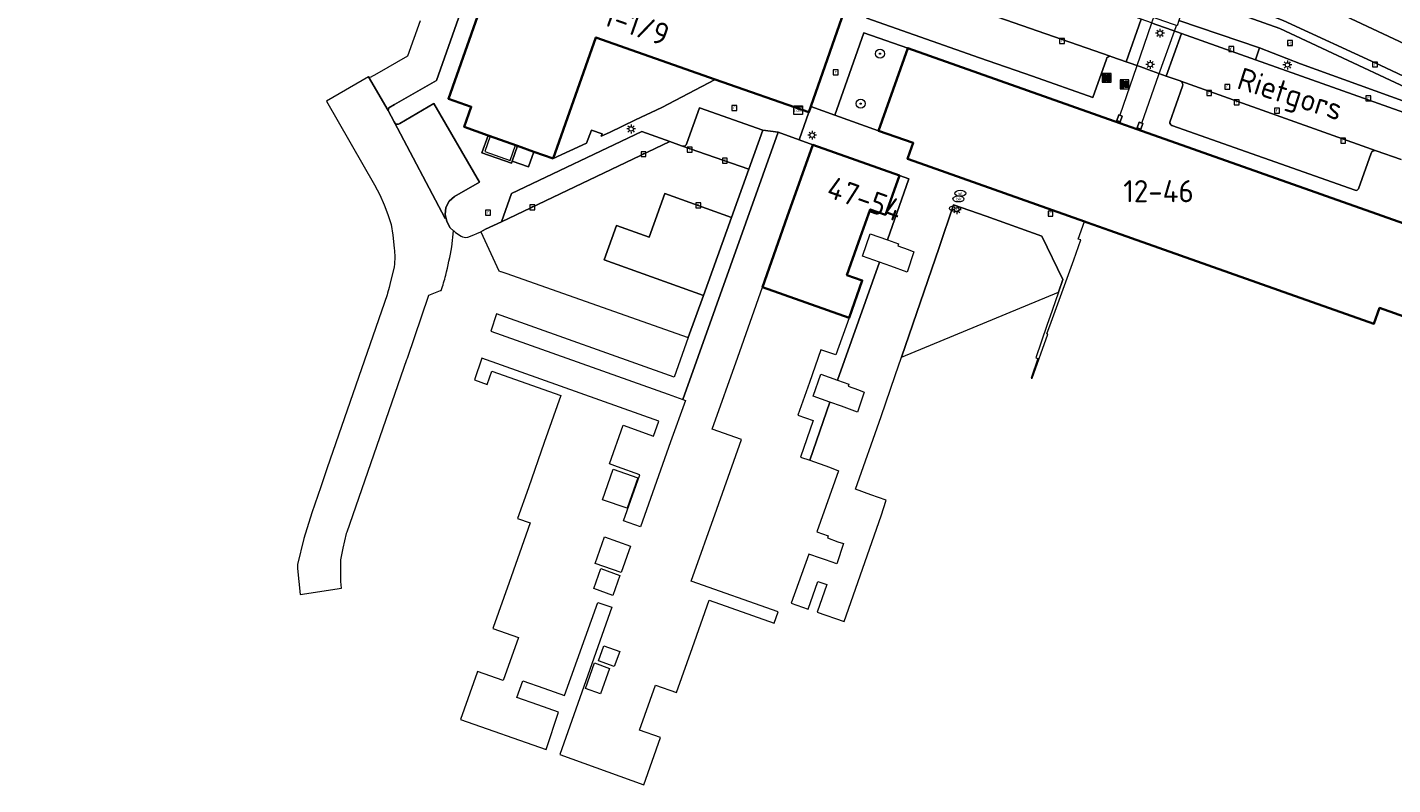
# Model space of a CAD drawing. Header units: metres. Extents: x 16782 to 273682, y 333890 to 591828.
# Tile 3 of 6: x 133648 to 133802, y 448758 to 448843. Entities that reach past the tile are written whole.
import ezdxf
from ezdxf.enums import TextEntityAlignment as Align

# ---------------------------------------------------------------- set-up
doc = ezdxf.new("R2010")
doc.units = ezdxf.units.M
doc.header["$LTSCALE"] = 2
for name, color, linetype, lineweight in [('B-OI-GR-BOOM-S', 90, 'Continuous', 25), ('B-OI-GR-GROENVOORZIENING-GV', 80, 'Continuous', 18), ('B-OI-IE-MEUBILAIR_WEGMEUBILAIR-S', 7, 'Continuous', 25), ('B-OI-KL-DATA-S', 90, 'Continuous', 25), ('B-OI-KL-ET_LS_OV_LICHTMAST-S', 190, 'Continuous', 25), ('B-OI-KL-WATER-S', 170, 'Continuous', 25), ('B-OI-KW-KUNSTWERK_DEK-GV', 170, 'Continuous', 18), ('B-OI-KW-KUNSTWERK_PIJLER-GV', 170, 'Continuous', 18), ('B-OI-OG-BEBOUWING-GV', 7, 'Continuous', 35), ('B-OI-OG-BEBOUWING-T18', 10, 'Continuous', 18), ('B-OI-OG-BEBOUWING_TRAP-GV', 7, 'Continuous', 18), ('B-OI-OG-TERREIN_ERF-GV', 7, 'Continuous', 18), ('B-OI-OG-TOPOGRAFIE-T18', 10, 'Continuous', 18), ('B-OI-RI-GWA_RIOOLPUT-S', 30, 'Continuous', 25), ('B-OI-VH-VERHARDING_GESLOTEN-GV', 252, 'Continuous', 18), ('B-OI-VH-VERHARDING_OPEN-GV', 252, 'Continuous', 18)]:
    doc.layers.add(name, color=color, linetype=linetype, lineweight=lineweight)
doc.styles.add('NLCS-ISO', font='NLCS-ISO.ttf')
doc.styles.add('NLCS-ISO-M200-T50', font='NLCS-ISO.ttf', dxfattribs={"height": 2.5})

# ---------------------------------------------------------------- blocks, each defined once
blk = doc.blocks.new('SIE-WEG_AFVAL_APART_PLAATS-SO')
at = {"linetype": 'ByBlock', "lineweight": 18}
h = blk.add_hatch(color=0, dxfattribs=at)
h.dxf.hatch_style = 1
h.paths.add_polyline_path([(1.5, -1.5), (0.25, -1.5), (0.25, 1.5), (1.5, 1.5)])
h.paths.add_polyline_path([(-1.5, -1.5), (-0.25, -1.5), (-0.25, 1.5), (-1.5, 1.5)])
at = {"color": 0, "linetype": 'ByBlock', "lineweight": 18}
for points in [[(-2, -2), (2, -2), (2, 2), (-2, 2)], [(-1.5, -1.5), (-0.25, -1.5), (-0.25, 1.5), (-1.5, 1.5)], [(1.5, -1.5), (0.25, -1.5), (0.25, 1.5), (1.5, 1.5)]]:
    blk.add_lwpolyline(points, close=True, dxfattribs=at)
blk = doc.blocks.new('SIE-WEG_VERKEERSBORD-SO')
at = {"color": 0, "linetype": 'ByBlock', "lineweight": 18}
blk.add_lwpolyline([(-1.125, -1.125), (1.125, -1.125), (1.125, 1.125), (-1.125, 1.125)], close=True, dxfattribs=at)
at = {"color": 0, "linetype": 'ByBlock', "lineweight": 18, "style": 'NLCS-ISO'}
blk.add_text('vb', height=1.5, dxfattribs=at).set_placement((0, 0), align=Align.MIDDLE_CENTER)
blk = doc.blocks.new('SKL-DATA_TELECOMKAST-SO')
at = {"color": 0, "linetype": 'ByBlock', "lineweight": 18}
for points in [[(-2, 2), (2, 2), (2, 1.68), (-2, 1.68)], [(-2, 1.52), (2, 1.52), (2, -2), (-2, -2)]]:
    blk.add_lwpolyline(points, close=True, dxfattribs=at)
at = {"color": 0, "linetype": 'ByBlock', "lineweight": 18, "style": 'NLCS-ISO'}
blk.add_text('com', height=1.5, dxfattribs=at).set_placement((0, 0), align=Align.MIDDLE_CENTER)
blk = doc.blocks.new('SKL-ET_OV_LICHTMAST-SO')
at = {"color": 0, "linetype": 'ByBlock', "lineweight": 18}
for points in [[(-1.25, 0), (-2, 0)], [(-1.41, 1.41), (-0.88, 0.88)], [(0, 2), (0, 1.25)], [(0.88, 0.88), (1.41, 1.41)], [(2, 0), (1.25, 0)], [(-1.41, -1.41), (-0.88, -0.88)], [(0, -1.25), (0, -2)], [(0.88, -0.88), (1.41, -1.41)]]:
    blk.add_lwpolyline(points, dxfattribs=at)
blk.add_circle((0, 0), 1, dxfattribs=at)
blk = doc.blocks.new('SRI-PUT_INSPECTIEPUT_RIOOLPUT-SO')
at = {"color": 0, "linetype": 'ByBlock', "lineweight": 18}
blk.add_lwpolyline([(-1.12, -1.12), (1.12, -1.12), (1.12, 1.12), (-1.12, 1.12)], close=True, dxfattribs=at)
at = {"color": 0, "linetype": 'ByBlock', "lineweight": 18, "style": 'NLCS-ISO'}
blk.add_text('r', height=1.5, dxfattribs=at).set_placement((0, 0.28), align=Align.MIDDLE_CENTER)
blk = doc.blocks.new('SKL-WATER_WATERLEIDINGPUT-SO')
at = {"color": 0, "linetype": 'ByBlock', "lineweight": 18}
blk.add_ellipse((0, 0), major_axis=(2.5, 0), ratio=0.54, dxfattribs=at)
at = {"color": 0, "linetype": 'ByBlock', "lineweight": 18, "style": 'NLCS-ISO'}
blk.add_text('wl', height=1.5, dxfattribs=at).set_placement((0, 0), align=Align.MIDDLE_CENTER)
blk = doc.blocks.new('SKL-WATER_BRANDKRAAN_BRANDPUT-SO')
at = {"color": 0, "linetype": 'ByBlock', "lineweight": 18}
blk.add_ellipse((0, 0), major_axis=(2.5, 0), ratio=0.54, dxfattribs=at)
at = {"color": 0, "linetype": 'ByBlock', "lineweight": 18, "style": 'NLCS-ISO'}
blk.add_text('bk', height=1.5, dxfattribs=at).set_placement((0.16, 0), align=Align.MIDDLE_CENTER)
blk = doc.blocks.new('SGR-BOOM_01-SO')
at = {"linetype": 'ByBlock', "lineweight": 18}
h = blk.add_hatch(color=0, dxfattribs=at)
h.dxf.hatch_style = 1
edge = h.paths.add_edge_path()
edge.add_arc((0, 0), 0.25, 0, 360)
at = {"color": 0, "linetype": 'ByBlock', "lineweight": 18}
for radius in [2, 0.25]:
    blk.add_circle((0, 0), radius, dxfattribs=at)

msp = doc.modelspace()

# ---------------------------------------------------------------- linework, layer by layer
at = {"layer": 'B-OI-GR-GROENVOORZIENING-GV', "flags": 128}
for points in [[(133575.19, 448920.05), (133575.01, 448919.56), (133582.81, 448916.97), (133596.07, 448912.26), (133605.83, 448908.81), (133620.65, 448903.51), (133634.94, 448898.41), (133654.72, 448891.32), (133666.96, 448886.97), (133688.56, 448879.3), (133710.19, 448871.62), (133723.35, 448866.93), (133723.19, 448866.46), (133747.59, 448857.81), (133755.71, 448854.93), (133756.37, 448854.68), (133757.1, 448854.59), (133789.31, 448843.15), (133830.8, 448823.7)], [(133809.27, 448834.94), (133800.63, 448838.99), (133789.69, 448844.07), (133784.53, 448846.05), (133779.21, 448848.07), (133776.74, 448848.94), (133775.12, 448849.51), (133770.39, 448851.24), (133758.23, 448855.6), (133743.75, 448860.61), (133729.68, 448865.75), (133692.88, 448878.91), (133652.04, 448893.34), (133646.58, 448895.28), (133606.53, 448909.52), (133589.74, 448915.44), (133580.76, 448918.45), (133577.26, 448919.5)], [(133808.49, 448833.07), (133791.64, 448839.14), (133787, 448840.96), (133786.54, 448839.62), (133805.12, 448833.03)]]:
    msp.add_lwpolyline(points, dxfattribs=at)
for points in [[(133791.64, 448839.14), (133808.49, 448833.07), (133814.29, 448827.94), (133849.44, 448815.41), (133851.78, 448814.58), (133882.02, 448803.45), (133904.42, 448795.32), (133917.34, 448790.59), (133916.45, 448791.56), (133914.7, 448792.46), (133882.8, 448803.77), (133850.75, 448815.1), (133848.58, 448815.97), (133830.8, 448823.7), (133789.31, 448843.15), (133757.1, 448854.59), (133770.68, 448848.96), (133776.07, 448847.06), (133778.54, 448846.18), (133777.88, 448844.05), (133787, 448840.96)], [(133774.8, 448843.79), (133775.3, 448843.61), (133776.5, 448843.19), (133778.18, 448842.59), (133786.54, 448839.62), (133787, 448840.96), (133777.88, 448844.05), (133777.7, 448843.45), (133777.61, 448843.48), (133777.28, 448843.6), (133775.42, 448844.26), (133775.01, 448844.4)], [(133742.27, 448842.65), (133739.02, 448833.35), (133743.94, 448831.59), (133747.25, 448840.94)], [(133764.28, 448813.34), (133764.77, 448814.77), (133762.41, 448819.68), (133756.1, 448821.93), (133752.43, 448823.23), (133750.79, 448818.42), (133746.54, 448806)]]:
    msp.add_lwpolyline(points, close=True, dxfattribs=at)
at = {"layer": 'B-OI-KW-KUNSTWERK_DEK-GV', "flags": 128}
msp.add_lwpolyline([(133774.79, 448843.75), (133773.09, 448838.83), (133771.2, 448833.36), (133771.49, 448833.26), (133771.25, 448832.6), (133771.2, 448832.47), (133773.13, 448831.79), (133773.17, 448831.92), (133773.41, 448832.58), (133773.69, 448832.47), (133775.64, 448837.94), (133777.38, 448842.83), (133777.61, 448843.48)], dxfattribs=at)
at = {"layer": 'B-OI-KW-KUNSTWERK_PIJLER-GV', "flags": 128}
for points in [[(133770.86, 448832.74), (133771.25, 448832.6), (133771.49, 448833.26), (133771.2, 448833.36), (133771.09, 448833.4)], [(133773.57, 448831.78), (133773.8, 448832.43), (133773.69, 448832.47), (133773.41, 448832.58), (133773.17, 448831.92)]]:
    msp.add_lwpolyline(points, close=True, dxfattribs=at)
at = {"layer": 'B-OI-OG-BEBOUWING-GV', "flags": 128}
msp.add_lwpolyline([(133707.13, 448850.59), (133706.69, 448849.36), (133703.57, 448850.46), (133700.45, 448851.56), (133698.77, 448846.79), (133699.35, 448846.59), (133695.35, 448835.21), (133697.93, 448834.31), (133697.13, 448832.02), (133699.83, 448831.06), (133703.16, 448829.89), (133705, 448829.23), (133707.17, 448828.47), (133712.01, 448842.14), (133725.5, 448837.4), (133736.08, 448833.69), (133736.3, 448834.32), (133740.61, 448846.64), (133719.9, 448853.93), (133720.23, 448854.85), (133712.6, 448857.5), (133711.54, 448854.42), (133710.47, 448851.3), (133709.23, 448851.72)], dxfattribs=at)
for points in [[(133804.49, 448810.2), (133807.8, 448819.52), (133773.13, 448831.79), (133771.2, 448832.47), (133747.25, 448840.94), (133743.94, 448831.59), (133747.88, 448830.22), (133747.5, 448829.17), (133747.24, 448828.41), (133747.99, 448828.15), (133767.22, 448821.34), (133767.53, 448821.24), (133770.07, 448820.34), (133789.15, 448813.59), (133799.92, 448809.78), (133800.56, 448811.58)], [(133740.62, 448810.47), (133742.1, 448814.69), (133740.38, 448815.29), (133741.7, 448819), (133743.02, 448822.71), (133744.73, 448822.1), (133746.3, 448826.53), (133736.53, 448830.02), (133733.64, 448821.85), (133730.84, 448813.93)]]:
    msp.add_lwpolyline(points, close=True, dxfattribs=at)
at = {"layer": 'B-OI-OG-BEBOUWING_TRAP-GV', "flags": 128}
msp.add_lwpolyline([(133700.07, 448830.98), (133699.46, 448829.26), (133702.32, 448828.25), (133702.92, 448829.97)], close=True, dxfattribs=at)
at = {"layer": 'B-OI-OG-TERREIN_ERF-GV', "flags": 128}
for points in [[(133707.17, 448828.47), (133710.94, 448830.18), (133711.52, 448831.67), (133712.71, 448831.25), (133712.59, 448830.97), (133713.53, 448831.38), (133716.48, 448832.83), (133719.46, 448834.22), (133725.5, 448837.4), (133712.01, 448842.14)], [(133700.36, 448775.35), (133703.27, 448774.32), (133701.55, 448769.47), (133698.64, 448770.5), (133698.6, 448770.36), (133696.72, 448765.05), (133706.38, 448761.66), (133707.8, 448765.9), (133705.44, 448766.73), (133703.09, 448767.56), (133703.75, 448769.45), (133706.11, 448768.62), (133708.47, 448767.79), (133712.23, 448778.27), (133713.83, 448777.75), (133707.94, 448761.11), (133717.43, 448757.7), (133719.32, 448763.02), (133716.95, 448763.86), (133718.75, 448768.95), (133721.12, 448768.11), (133722.92, 448773.2), (133724.82, 448778.55), (133732.15, 448775.95), (133732.6, 448777.24), (133722.79, 448780.71), (133725.67, 448788.85), (133728.45, 448796.71), (133725.15, 448797.87), (133728.04, 448806.01), (133730.84, 448813.93), (133733.64, 448821.85), (133736.53, 448830.02), (133734.99, 448830.57), (133732.59, 448831.43), (133721.83, 448801.23), (133722.12, 448801.13), (133720.45, 448796.45), (133717.04, 448786.82), (133715.13, 448787.5), (133716.98, 448792.73), (133714.47, 448793.62), (133713.55, 448793.94), (133715.09, 448798.31), (133718.51, 448797.1), (133719.11, 448798.78), (133699.11, 448805.91), (133698.29, 448803.43), (133699.71, 448802.92), (133700.24, 448804.42), (133708.03, 448801.67), (133706.17, 448796.35), (133704.38, 448791.25), (133703.17, 448787.79), (133704.59, 448787.29), (133704.09, 448785.89), (133702.2, 448780.54), (133700.4, 448775.45)], [(133739.14, 448806.26), (133737.42, 448806.85), (133736.13, 448803.15), (133734.84, 448799.45), (133736.56, 448798.85), (133735.13, 448794.72), (133736.18, 448794.36), (133738.46, 448800.92), (133736.55, 448801.6), (133737.43, 448804.1), (133739.33, 448803.42), (133744.07, 448816.75), (133742.14, 448817.44), (133743.02, 448819.94), (133744.95, 448819.26), (133747.37, 448826.15), (133746.3, 448826.53), (133744.73, 448822.1), (133743.02, 448822.71), (133741.7, 448819), (133740.38, 448815.29), (133742.1, 448814.69), (133740.62, 448810.47)], [(133712.76, 448789.89), (133713.97, 448793.37), (133716.75, 448792.39), (133715.56, 448788.95)], [(133715.91, 448784.65), (133714.85, 448781.67), (133711.92, 448782.71), (133712.98, 448785.69)], [(133711.76, 448779.87), (133712.56, 448782.11), (133714.73, 448781.34), (133713.93, 448779.09)], [(133712.9, 448773.4), (133714.7, 448772.76), (133714.09, 448771.04), (133712.29, 448771.68)], [(133711.86, 448771.45), (133713.56, 448770.84), (133712.54, 448767.97), (133710.85, 448768.57)]]:
    msp.add_lwpolyline(points, close=True, dxfattribs=at)
at = {"layer": 'B-OI-VH-VERHARDING_GESLOTEN-GV', "flags": 128}
for points in [[(133802.33, 448845.05), (133794.82, 448848.43), (133788.04, 448851.22), (133760.32, 448861.18), (133697.6, 448883.61), (133652.57, 448899.61), (133607.8, 448915.54), (133580.43, 448925.24), (133579.35, 448925.78), (133578.36, 448922.8), (133588.1, 448919.59), (133603.64, 448914.15), (133626.92, 448905.88), (133670.46, 448890.41), (133713.77, 448874.99), (133746.58, 448863.12), (133775.73, 448852.51), (133783.16, 448849.95), (133794.3, 448845.69), (133803.38, 448841.42)], [(133803.38, 448841.42), (133794.3, 448845.69), (133783.16, 448849.95), (133775.73, 448852.51), (133746.58, 448863.12), (133713.77, 448874.99), (133670.46, 448890.41), (133626.92, 448905.88)], [(133646.58, 448895.28), (133652.04, 448893.34), (133692.88, 448878.91), (133729.68, 448865.75), (133743.75, 448860.61), (133758.23, 448855.6), (133770.39, 448851.24), (133775.12, 448849.51), (133776.74, 448848.94), (133779.21, 448848.07), (133784.53, 448846.05), (133789.69, 448844.07), (133800.63, 448838.99), (133809.27, 448834.94)], [(133774.79, 448843.75), (133773.09, 448838.83), (133771.2, 448833.36), (133771.49, 448833.26), (133771.25, 448832.6), (133771.2, 448832.47), (133773.13, 448831.79), (133773.17, 448831.92), (133773.41, 448832.58), (133773.69, 448832.47), (133775.64, 448837.94), (133777.38, 448842.83), (133777.61, 448843.48)]]:
    msp.add_lwpolyline(points, dxfattribs=at)
at = {"layer": 'B-OI-VH-VERHARDING_OPEN-GV', "flags": 128}
for points in [[(133771.92, 448839.37), (133773.62, 448844.21), (133758.84, 448849.45), (133754.92, 448850.76), (133754.68, 448850.84), (133708.62, 448867.14), (133708.54, 448867.16), (133708.3, 448867.24), (133706.97, 448867.72), (133705.36, 448862.76), (133707.53, 448862.01), (133707.7, 448861.92), (133714.2, 448859.64), (133743.77, 448849.2), (133770.12, 448840.01), (133770.3, 448839.95)], [(133774.8, 448838.36), (133776.46, 448837.78), (133778.18, 448842.59), (133776.5, 448843.19), (133775.3, 448843.61), (133774.8, 448843.79), (133773.62, 448844.21), (133771.92, 448839.37), (133773.57, 448838.8)], [(133694.99, 448821.67), (133695.02, 448821.97), (133694.98, 448822.13), (133695.07, 448822.91), (133695.44, 448823.62), (133696.03, 448824.15), (133698.84, 448825.8), (133693.71, 448834.66), (133689.85, 448832.42), (133689.69, 448832.34), (133689.51, 448832.33), (133689.33, 448832.43), (133689.22, 448832.59)], [(133723.71, 448834.19), (133722.29, 448830.18), (133722.22, 448830.02), (133722.11, 448829.88), (133721.91, 448829.84), (133721.69, 448829.89), (133729.29, 448827.26), (133730.87, 448831.65)], [(133738.19, 448785.59), (133739.35, 448785.16), (133740, 448784.94), (133739.23, 448782.66), (133737.96, 448783.1), (133737.39, 448783.3), (133736.09, 448783.76), (133734.09, 448778.21), (133736.01, 448777.55), (133737.1, 448780.66), (133738.09, 448780.31), (133737.01, 448777.21), (133740.06, 448776.15), (133744.26, 448788.07), (133744.8, 448789.84), (133743.07, 448790.46), (133741.35, 448791.09), (133744.26, 448799.31), (133745.84, 448803.95), (133746.54, 448806), (133750.79, 448818.42), (133752.43, 448823.23), (133756.1, 448821.93), (133762.41, 448819.68), (133764.77, 448814.77), (133764.28, 448813.34), (133763.56, 448811.28), (133762.97, 448809.58), (133761.71, 448805.95), (133761.96, 448805.86), (133761.18, 448803.65), (133761.31, 448803.63), (133763.07, 448808.61), (133763.06, 448808.62), (133762.97, 448808.65), (133763.44, 448809.97), (133766, 448817.01), (133766.81, 448819.26), (133766.52, 448819.36), (133767.22, 448821.34), (133747.99, 448828.15), (133747.24, 448828.41), (133747.5, 448829.17), (133747.88, 448830.22), (133743.94, 448831.59), (133739.02, 448833.35), (133736.3, 448834.32), (133736.08, 448833.69), (133734.99, 448830.57), (133736.53, 448830.02), (133746.3, 448826.53), (133747.37, 448826.15), (133744.95, 448819.26), (133746.22, 448818.82), (133746.14, 448818.59), (133747.31, 448818.16), (133747.95, 448817.93), (133747.19, 448815.63), (133745.35, 448816.29), (133744.07, 448816.75), (133739.33, 448803.42), (133740.61, 448802.95), (133740.53, 448802.73), (133741.68, 448802.3), (133742.32, 448802.06), (133741.58, 448799.81), (133739.75, 448800.46), (133738.46, 448800.92), (133736.18, 448794.36), (133738.42, 448793.57), (133739.42, 448793.17), (133736.97, 448786.27), (133738.26, 448785.81)], [(133770.86, 448832.74), (133771.09, 448833.4), (133771.2, 448833.36), (133771.49, 448833.26), (133771.25, 448832.6)], [(133773.41, 448832.58), (133773.69, 448832.47), (133773.8, 448832.43), (133773.57, 448831.78), (133773.17, 448831.92)], [(133701.04, 448815.78), (133701.22, 448815.7), (133701.26, 448815.69), (133701.85, 448815.5), (133722.45, 448808.22), (133724.16, 448812.98), (133712.95, 448817.01), (133714.34, 448820.9), (133718.03, 448819.58), (133719.8, 448824.51), (133727.33, 448821.81), (133729.29, 448827.26), (133721.69, 448829.89), (133720.36, 448830.37), (133701.36, 448821.3), (133699.55, 448820.46), (133698.99, 448820.19)], [(133703.16, 448829.89), (133699.83, 448831.06), (133699.14, 448829.11), (133702.47, 448827.93), (133702.55, 448828.17)], [(133730.87, 448831.65), (133729.29, 448827.26), (133727.33, 448821.81), (133724.16, 448812.98), (133722.45, 448808.22), (133720.85, 448803.76), (133700.78, 448810.91), (133700.12, 448808.94), (133720.17, 448801.82), (133721.83, 448801.23), (133732.59, 448831.43)], [(133720.36, 448830.37), (133717.2, 448831.52), (133702.48, 448824.5), (133701.36, 448821.3)], [(133702.55, 448828.17), (133704.39, 448827.52), (133705, 448829.23), (133703.16, 448829.89)], [(133712.95, 448817.01), (133724.16, 448812.98), (133727.33, 448821.81), (133719.8, 448824.51), (133718.03, 448819.58), (133714.34, 448820.9)]]:
    msp.add_lwpolyline(points, close=True, dxfattribs=at)
for points in [[(133743.77, 448849.2), (133714.2, 448859.64), (133712.77, 448858.95), (133710.94, 448858.08), (133712.6, 448857.5), (133720.23, 448854.85), (133719.9, 448853.93), (133740.61, 448846.64), (133736.3, 448834.32), (133739.02, 448833.35), (133742.27, 448842.65), (133747.25, 448840.94), (133771.2, 448832.47), (133773.13, 448831.79), (133807.8, 448819.52)], [(133692.14, 448844.02), (133690.72, 448840.01), (133687.26, 448838.04), (133686.52, 448837.62), (133686.32, 448837.67), (133688.53, 448833.87), (133688.61, 448834.2), (133689.27, 448834.58), (133694, 448837.28), (133699.4, 448852.55)], [(133699.4, 448852.55), (133694, 448837.28), (133689.27, 448834.58), (133688.61, 448834.2), (133688.53, 448833.87), (133689.22, 448832.59), (133689.33, 448832.43), (133689.51, 448832.33), (133689.69, 448832.34), (133689.85, 448832.42), (133693.71, 448834.66), (133698.84, 448825.8), (133696.03, 448824.15), (133695.44, 448823.62), (133695.07, 448822.91), (133694.98, 448822.13), (133695.02, 448821.97), (133695.15, 448821.35), (133695.55, 448820.63), (133695.92, 448820.3), (133695.95, 448820.28), (133696.13, 448820.11), (133696.77, 448819.68), (133696.94, 448819.61), (133697.11, 448819.56), (133697.33, 448819.54), (133697.53, 448819.58), (133698.21, 448819.83), (133698.55, 448819.99), (133698.99, 448820.19), (133699.55, 448820.46), (133701.36, 448821.3), (133702.48, 448824.5), (133717.2, 448831.52), (133720.36, 448830.37), (133721.69, 448829.89), (133721.91, 448829.84), (133722.11, 448829.88), (133722.22, 448830.02), (133722.29, 448830.18), (133723.71, 448834.19), (133730.87, 448831.65), (133732.59, 448831.43), (133734.99, 448830.57), (133736.08, 448833.69), (133725.5, 448837.4), (133719.46, 448834.22), (133716.48, 448832.83), (133713.53, 448831.38), (133712.59, 448830.97), (133712.71, 448831.25), (133711.52, 448831.67), (133710.94, 448830.18), (133707.17, 448828.47), (133705, 448829.23), (133704.39, 448827.52), (133702.55, 448828.17), (133702.47, 448827.93), (133699.14, 448829.11), (133699.83, 448831.06), (133697.13, 448832.02), (133697.93, 448834.31), (133695.35, 448835.21), (133699.35, 448846.59)], [(133770.12, 448840.01), (133743.77, 448849.2)], [(133769.71, 448839.68), (133768.17, 448835.35), (133761.35, 448837.75), (133755.35, 448839.83), (133742.62, 448844.33), (133744.07, 448848.56)], [(133744.07, 448848.56), (133742.62, 448844.33), (133755.35, 448839.83), (133761.35, 448837.75), (133768.17, 448835.35), (133769.71, 448839.68)], [(133805.12, 448833.03), (133786.54, 448839.62), (133778.18, 448842.59), (133776.46, 448837.78)], [(133778.02, 448837.23), (133776.46, 448837.78), (133774.8, 448838.36), (133773.57, 448838.8), (133771.92, 448839.37), (133770.3, 448839.95), (133770.12, 448840.01)], [(133695.72, 448818.46), (133695.92, 448820.3), (133695.55, 448820.63), (133695.15, 448821.35), (133695.02, 448821.97), (133694.99, 448821.67), (133689.22, 448832.59), (133688.53, 448833.87), (133686.32, 448837.67), (133681.57, 448834.93), (133686.99, 448825.48), (133687.58, 448824.37), (133688.09, 448823.23), (133688.51, 448822.15), (133688.86, 448821), (133689.08, 448819.78), (133689.21, 448818.33), (133689.24, 448818.01), (133689.3, 448817.36), (133689.24, 448816.5), (133689.21, 448816.22), (133688.74, 448814.23), (133688.65, 448813.89), (133688.48, 448813.24), (133688.42, 448813.07), (133681.66, 448793.52), (133680.93, 448791.35), (133679.93, 448788.4), (133679.02, 448785.5), (133678.29, 448782.59), (133678.28, 448782.13), (133678.61, 448779.2), (133683.28, 448779.89), (133683.2, 448780.67), (133683.18, 448783.12), (133683.46, 448784.42), (133683.82, 448786.08), (133683.83, 448786.13), (133683.9, 448786.28), (133690.66, 448805.74), (133690.71, 448805.91), (133693.13, 448813), (133694.45, 448813.53), (133694.52, 448813.56)], [(133776.46, 448837.78), (133778.02, 448837.23)], [(133776.88, 448832.56), (133778.31, 448836.64)], [(133778.31, 448836.64), (133776.88, 448832.56)], [(133800.18, 448829.34), (133778.11, 448837.19)], [(133778.11, 448837.19), (133800.18, 448829.34), (133803.01, 448828.35)], [(133797.79, 448824.87), (133777.09, 448832.19)], [(133777.09, 448832.19), (133797.79, 448824.87)], [(133799.61, 448829.07), (133798.18, 448825.04)], [(133798.18, 448825.04), (133799.61, 448829.07)], [(133803.01, 448828.35), (133800.18, 448829.34)]]:
    msp.add_lwpolyline(points, dxfattribs=at)
at = {"layer": 'B-OI-VH-VERHARDING_OPEN-GV'}
for points in [[(133770.12, 448840.01, 0.397337), (133769.71, 448839.68)], [(133769.71, 448839.68, -0.397337), (133770.12, 448840.01)], [(133778.11, 448837.19, 0.052943), (133778.02, 448837.23)], [(133778.02, 448837.23, -0.052943), (133778.11, 448837.19)], [(133778.31, 448836.64, 0.352668), (133778.11, 448837.19)], [(133778.11, 448837.19, -0.352668), (133778.31, 448836.64)], [(133777.09, 448832.19, -0.344385), (133776.88, 448832.56)], [(133776.88, 448832.56, 0.344385), (133777.09, 448832.19)], [(133800.18, 448829.34, 0.406071), (133799.61, 448829.07)], [(133799.61, 448829.07, -0.406071), (133800.18, 448829.34)], [(133798.18, 448825.04, -0.443656), (133797.79, 448824.87)], [(133797.79, 448824.87, 0.443656), (133798.18, 448825.04)], [(133695.05, 448815.26, 0.012194), (133695.72, 448818.46)], [(133694.52, 448813.56, 0.02216), (133695.05, 448815.26)]]:
    msp.add_lwpolyline(points, format="xyb", dxfattribs=at)

# ---------------------------------------------------------------- block references
at = {"layer": 'B-OI-GR-BOOM-S', "xscale": 0.25, "yscale": 0.25, "zscale": 0.25}
for p in [(133744.12, 448840.3), (133741.93, 448834.66)]:
    msp.add_blockref('SGR-BOOM_01-SO', p, dxfattribs=at)
at = {"layer": 'B-OI-IE-MEUBILAIR_WEGMEUBILAIR-S', "xscale": 0.25, "yscale": 0.25, "zscale": 0.25}
for name, p in [('SIE-WEG_VERKEERSBORD-SO', (133790.44, 448841.51)), ('SIE-WEG_AFVAL_APART_PLAATS-SO', (133769.72, 448837.57)), ('SIE-WEG_AFVAL_APART_PLAATS-SO', (133771.74, 448836.84))]:
    msp.add_blockref(name, p, dxfattribs=at)
at = {"layer": 'B-OI-KL-DATA-S', "xscale": 0.25, "yscale": 0.25, "zscale": 0.25}
msp.add_blockref('SKL-DATA_TELECOMKAST-SO', (133734.87, 448833.92), dxfattribs=at)
at = {"layer": 'B-OI-KL-ET_LS_OV_LICHTMAST-S', "xscale": 0.25, "yscale": 0.25, "zscale": 0.25}
for p in [(133775.75, 448842.62), (133774.64, 448839.08), (133790.15, 448839.03), (133715.99, 448831.8), (133736.45, 448831.1), (133752.8, 448822.66)]:
    msp.add_blockref('SKL-ET_OV_LICHTMAST-SO', p, dxfattribs=at)
at = {"layer": 'B-OI-KL-WATER-S', "xscale": 0.25, "yscale": 0.25, "zscale": 0.25}
for name, p in [('SKL-WATER_BRANDKRAAN_BRANDPUT-SO', (133752.98, 448823.89)), ('SKL-WATER_WATERLEIDINGPUT-SO', (133753.2, 448824.53)), ('SKL-WATER_WATERLEIDINGPUT-SO', (133752.58, 448822.81))]:
    msp.add_blockref(name, p, dxfattribs=at)
at = {"layer": 'B-OI-RI-GWA_RIOOLPUT-S', "xscale": 0.25, "yscale": 0.25, "zscale": 0.25}
for p in [(133764.68, 448841.75), (133783.8, 448840.82), (133739.11, 448838.21), (133800.05, 448839.08), (133783.36, 448836.56), (133781.31, 448835.86), (133784.41, 448834.82), (133799.31, 448835.26), (133727.67, 448834.16), (133788.96, 448833.88), (133796.45, 448830.47), (133717.39, 448828.95), (133722.62, 448829.45), (133726.58, 448828.21), (133699.82, 448822.35), (133704.82, 448822.95), (133723.57, 448823.16), (133763.38, 448822.23)]:
    msp.add_blockref('SRI-PUT_INSPECTIEPUT_RIOOLPUT-SO', p, dxfattribs=at)

# ---------------------------------------------------------------- texts
at = {"layer": 'B-OI-OG-BEBOUWING-T18', "style": 'NLCS-ISO-M200-T50'}
for s, rotation, p in [('1-1/9', 340.6, (133716.62, 448843.54)), ('47-54', 340.4, (133742.4, 448823.9))]:
    msp.add_text(s, height=2.5, rotation=rotation, dxfattribs=at).set_placement(p, align=Align.MIDDLE)
msp.add_text('12-46', height=2.5, dxfattribs=at).set_placement((133775.59, 448824.77), align=Align.MIDDLE)
at = {"layer": 'B-OI-OG-TOPOGRAFIE-T18', "style": 'NLCS-ISO-M200-T50'}
msp.add_text('Rietgors', height=2.5, rotation=342.3, dxfattribs=at).set_placement((133790.38, 448835.4), align=Align.MIDDLE)

doc.saveas('drawing.dxf')
